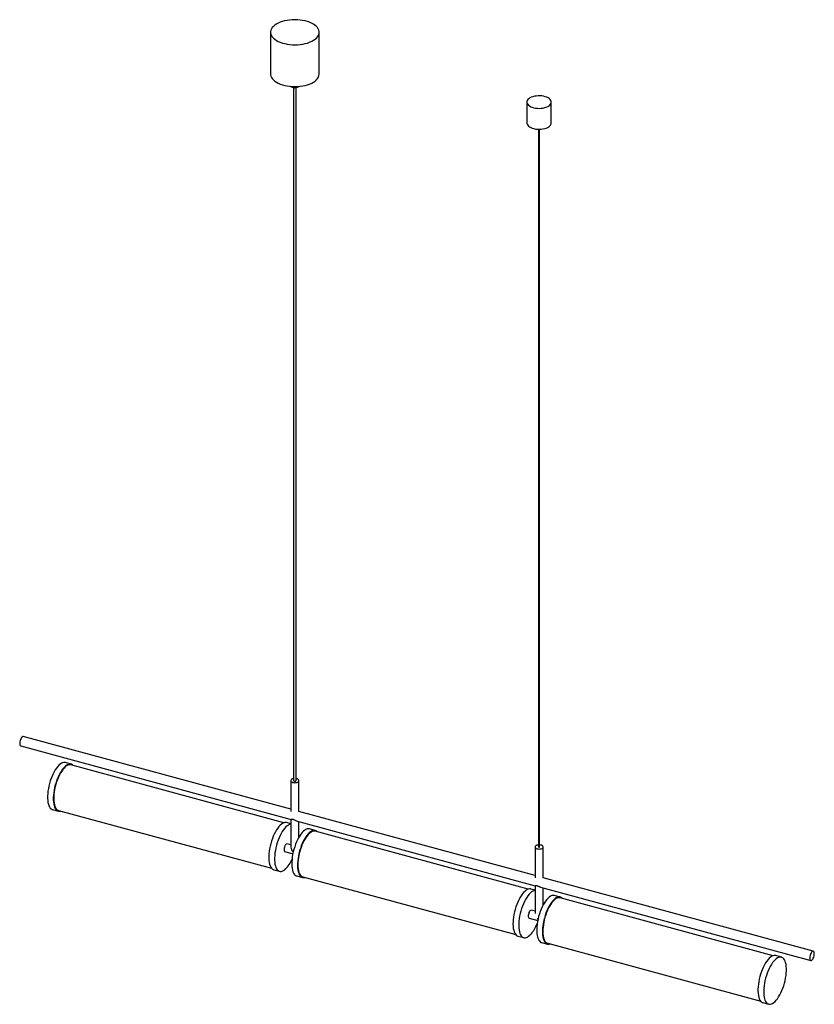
# Paper-space layout '_Trimétrica' of a CAD drawing. Header units: millimetres. Extents: x -1078 to -99, y -878 to 334.
import ezdxf

# ---------------------------------------------------------------- set-up
doc = ezdxf.new("R2010")
doc.units = ezdxf.units.MM

psp = doc.layouts.new('_Trimétrica')

# ---------------------------------------------------------------- linework, layer by layer
at = {"color": 7, "linetype": 'Continuous', "lineweight": 25}
for p, q in [((-768.9, 318.9), (-768.9, 267.5)), ((-708.9, 267.5), (-708.9, 318.9)), ((-740.4, 250.9), (-740.4, -602.5)), ((-737.4, -602.5), (-737.4, 250.9)), ((-453.2, 232.9), (-453.2, 207.2)), ((-423.2, 207.2), (-423.2, 232.9)), ((-438.7, 199.5), (-438.7, -684.2)), ((-437.7, -684.2), (-437.7, 199.5)), ((-743.9, -637.8), (-1073.4, -548.2)), ((-1076.5, -559.8), (-743.6, -650.3)), ((-1014.5, -582.2), (-1021.5, -580.3)), ((-752.4, -654.5), (-1014.7, -583.2)), ((-743.9, -602.5), (-743.9, -640.6)), ((-733.9, -640.6), (-733.9, -602.5)), ((-1037.3, -638.2), (-1030.2, -640.1)), ((-1029.9, -639.2), (-767.6, -710.5)), ((-443.2, -719.5), (-733.9, -640.5)), ((-743.9, -655.8), (-749.1, -654.3)), ((-743.9, -650.2), (-743.9, -684.4)), ((-737.2, -652), (-442.9, -732)), ((-733.9, -672.1), (-733.9, -652.9)), ((-713.7, -664), (-720.8, -662)), ((-451.7, -736.2), (-714, -664.9)), ((-751.2, -690), (-741.4, -692.7)), ((-743.9, -681.7), (-748.6, -680.4)), ((-741.2, -690.5), (-740.9, -690.3)), ((-443.2, -684.2), (-443.2, -722.3)), ((-433.2, -722.3), (-433.2, -684.2)), ((-764.9, -712.2), (-757.8, -714.2)), ((-736.6, -719.9), (-729.5, -721.9)), ((-729.2, -720.9), (-466.9, -792.2)), ((-100.5, -812.6), (-433.2, -722.2)), ((-443.2, -737.5), (-448.4, -736.1)), ((-443.2, -731.9), (-443.2, -766.2)), ((-436.5, -733.7), (-103.7, -824.2)), ((-433.2, -755.7), (-433.2, -734.7)), ((-412.2, -745.9), (-419.2, -744)), ((-150.1, -818.2), (-412.4, -746.9)), ((-443.2, -763.4), (-447.9, -762.1)), ((-450.5, -771.8), (-439.8, -774.7)), ((-464.2, -794), (-457.1, -795.9)), ((-435, -801.9), (-427.9, -803.8)), ((-427.6, -802.9), (-165.3, -874.2)), ((-139.8, -820), (-146.8, -818)), ((-162.6, -875.9), (-155.5, -877.9))]:
    psp.add_line(p, q, dxfattribs=at)
at = {"color": 7, "linetype": 'Continuous', "lineweight": 25, "flags": 128}
for points in [[(-712.3, 311.7), (-711, 313.3), (-709.9, 314.8), (-709.2, 316.5), (-708.9, 318.1), (-708.9, 319.8), (-709.3, 321.5), (-710, 323.1), (-711, 324.7), (-712.4, 326.2), (-714.1, 327.6), (-716, 329), (-718.3, 330.2), (-720.8, 331.3), (-723.4, 332.2), (-726.3, 333), (-729.3, 333.6), (-732.5, 334), (-735.7, 334.3), (-738.9, 334.4), (-742.2, 334.3), (-745.4, 334), (-748.5, 333.6), (-751.5, 333), (-754.4, 332.2), (-757.1, 331.2), (-759.5, 330.1), (-761.8, 328.9), (-763.7, 327.6), (-765.4, 326.2), (-766.8, 324.6), (-767.8, 323.1), (-768.5, 321.4), (-768.8, 319.8), (-768.8, 318.1), (-768.5, 316.4), (-767.8, 314.8), (-766.7, 313.2), (-765.3, 311.7), (-763.7, 310.3), (-761.7, 308.9), (-759.5, 307.7), (-757, 306.6), (-754.3, 305.7), (-751.4, 304.9), (-748.4, 304.3), (-745.3, 303.9), (-742, 303.6), (-738.8, 303.5), (-735.6, 303.6), (-732.4, 303.9), (-729.2, 304.3), (-726.2, 304.9), (-723.3, 305.7), (-720.7, 306.7), (-718.2, 307.8), (-716, 309), (-714, 310.3), (-712.3, 311.7)], [(-768.9, 267.5), (-768.8, 266.7), (-768.5, 265), (-767.8, 263.4), (-766.7, 261.8), (-765.3, 260.3), (-763.7, 258.8), (-761.7, 257.5), (-759.5, 256.3), (-757, 255.2), (-754.3, 254.3), (-751.4, 253.5), (-748.4, 252.9), (-745.3, 252.4), (-742, 252.2), (-738.8, 252.1), (-735.6, 252.2), (-732.4, 252.4), (-729.2, 252.9), (-726.2, 253.5), (-723.3, 254.3), (-720.7, 255.2), (-718.2, 256.3), (-716, 257.5), (-714, 258.9), (-712.3, 260.3)], [(-424.9, 229.3), (-424, 230.4), (-423.4, 231.6), (-423.2, 232.7), (-423.3, 233.9), (-423.7, 235.1), (-424.6, 236.2), (-425.7, 237.2), (-427.1, 238.2), (-428.8, 239), (-430.7, 239.6), (-432.7, 240.1), (-434.9, 240.5), (-437.2, 240.6), (-439.5, 240.6), (-441.8, 240.4), (-443.9, 240.1), (-446, 239.5), (-447.8, 238.8), (-449.5, 238), (-450.9, 237.1), (-451.9, 236), (-452.7, 234.9), (-453.1, 233.7), (-453.1, 232.5), (-452.8, 231.4), (-452.2, 230.2), (-451.2, 229.2), (-450, 228.2), (-448.4, 227.3), (-446.6, 226.6), (-444.6, 226), (-442.5, 225.5), (-440.3, 225.3), (-438, 225.2), (-435.7, 225.3), (-433.5, 225.6), (-431.3, 226.1), (-429.4, 226.7), (-427.6, 227.4), (-426.1, 228.3), (-424.9, 229.3)], [(-453.2, 207.2), (-453.1, 206.8), (-452.8, 205.7), (-452.2, 204.5), (-451.2, 203.4), (-450, 202.5), (-448.4, 201.6), (-446.6, 200.9), (-444.6, 200.3), (-442.5, 199.8), (-440.3, 199.6), (-438, 199.5), (-435.7, 199.6), (-433.5, 199.9), (-431.3, 200.3), (-429.4, 201), (-427.6, 201.7), (-426.1, 202.6), (-424.9, 203.6)], [(-1073.4, -548.2), (-1073.4, -548.2), (-1074.1, -548.3), (-1074.8, -548.7), (-1075.5, -549.5), (-1076.1, -550.5), (-1076.7, -551.8), (-1077.2, -553.2), (-1077.5, -554.7), (-1077.7, -556.1), (-1077.7, -557.4), (-1077.5, -558.5), (-1077.2, -559.3), (-1076.7, -559.7), (-1076.5, -559.8)], [(-1021.5, -580.3), (-1022.2, -580.2), (-1023.5, -580.2), (-1024.9, -580.5), (-1026.4, -581.2), (-1027.9, -582.2), (-1029.4, -583.5), (-1030.9, -585.2), (-1032.4, -587.1), (-1033.9, -589.3), (-1035.3, -591.7), (-1036.6, -594.3), (-1037.9, -597.1), (-1039, -600), (-1040.1, -603), (-1041, -606.1), (-1041.8, -609.3), (-1042.4, -612.4), (-1042.9, -615.5), (-1043.2, -618.6), (-1043.4, -621.5), (-1043.4, -624.3), (-1043.2, -626.9), (-1042.9, -629.3), (-1042.4, -631.5), (-1041.8, -633.4), (-1041, -635), (-1040.1, -636.3), (-1039, -637.3), (-1037.9, -638), (-1037.3, -638.2)], [(-1011.7, -584), (-1012.7, -583.1), (-1013.8, -582.4), (-1015.1, -582.1), (-1016.4, -582.1), (-1017.8, -582.5), (-1019.3, -583.1), (-1020.8, -584.1), (-1022.3, -585.5), (-1023.8, -587.1), (-1025.3, -589), (-1026.8, -591.2), (-1028.2, -593.6), (-1029.5, -596.2), (-1030.8, -599), (-1031.9, -601.9), (-1033, -605), (-1033.9, -608.1), (-1034.7, -611.2), (-1035.3, -614.4), (-1035.8, -617.5), (-1036.1, -620.5), (-1036.3, -623.4), (-1036.3, -626.2), (-1036.1, -628.8), (-1035.8, -631.2), (-1035.3, -633.4), (-1034.7, -635.3), (-1033.9, -636.9), (-1033, -638.2), (-1031.9, -639.3), (-1030.8, -639.9), (-1029.5, -640.3), (-1028.2, -640.3), (-1027, -640)], [(-1014.7, -583.2), (-1015.9, -583), (-1017.2, -583.2), (-1018.6, -583.7), (-1020.1, -584.5), (-1021.6, -585.6), (-1023.1, -587.1), (-1024.5, -588.8), (-1026, -590.9), (-1027.4, -593.1), (-1028.8, -595.6), (-1030, -598.3), (-1031.2, -601.1), (-1032.3, -604.1), (-1033.2, -607.1), (-1034, -610.2), (-1034.7, -613.3), (-1035.2, -616.4), (-1035.6, -619.4), (-1035.8, -622.3), (-1035.8, -625.1), (-1035.7, -627.7), (-1035.4, -630.1), (-1035, -632.3), (-1034.4, -634.2), (-1033.6, -635.8), (-1032.8, -637.2), (-1031.8, -638.2), (-1030.6, -638.9), (-1029.9, -639.2)], [(-740.4, -600), (-740.8, -600.1), (-742, -600.5), (-742.9, -601), (-743.6, -601.6), (-743.8, -602.3), (-743.8, -603), (-743.3, -603.7), (-742.5, -604.2), (-741.5, -604.7), (-740.2, -605), (-738.9, -605.1), (-737.6, -605), (-736.3, -604.7), (-735.2, -604.3), (-734.4, -603.7), (-734.4, -603.7)], [(-740.4, -602.5), (-740.3, -602.7), (-740, -603), (-739.6, -603.2), (-739, -603.3), (-738.4, -603.2), (-737.9, -603.1), (-737.5, -602.9)], [(-737.5, -602.9), (-737.4, -602.6), (-737.4, -602.5)], [(-734.4, -603.7), (-734, -603), (-733.9, -602.3), (-734.1, -601.7), (-734.8, -601), (-735.7, -600.5), (-736.8, -600.2), (-737.4, -600)], [(-749.1, -654.3), (-749.8, -654.2), (-751.1, -654.2), (-752.5, -654.6), (-754, -655.2), (-755.5, -656.3), (-757, -657.6), (-758.5, -659.2), (-760, -661.1), (-761.5, -663.3), (-762.9, -665.7), (-764.2, -668.3), (-765.5, -671.1), (-766.6, -674), (-767.7, -677.1), (-768.6, -680.2), (-769.4, -683.3), (-770, -686.5), (-770.5, -689.6), (-770.8, -692.6), (-771, -695.5), (-771, -698.3), (-770.8, -700.9), (-770.5, -703.3), (-770, -705.5), (-769.4, -707.4), (-768.6, -709), (-767.7, -710.4), (-766.6, -711.4), (-765.5, -712), (-764.9, -712.2)], [(-743.9, -656.1), (-744, -656.1), (-745.4, -656.5), (-746.9, -657.2), (-748.4, -658.2), (-749.9, -659.5), (-751.4, -661.1), (-752.9, -663), (-754.4, -665.2), (-755.8, -667.6), (-757.1, -670.2), (-758.4, -673), (-759.5, -675.9), (-760.6, -679), (-761.5, -682.1), (-762.3, -685.2), (-762.9, -688.4), (-763.4, -691.5), (-763.7, -694.5), (-763.9, -697.5), (-763.9, -700.3), (-763.7, -702.9), (-763.4, -705.3), (-762.9, -707.4), (-762.3, -709.3), (-761.5, -711), (-760.6, -712.3), (-759.5, -713.3), (-758.4, -714), (-757.1, -714.3), (-755.8, -714.3), (-754.4, -713.9), (-752.9, -713.3), (-751.4, -712.3), (-749.9, -710.9), (-749.9, -710.9)], [(-720.8, -662), (-721.2, -662), (-722.5, -661.9), (-723.9, -662.1), (-725.3, -662.8), (-726.8, -663.7), (-728.3, -664.9), (-729.9, -666.5), (-731.4, -668.4), (-732.8, -670.5), (-734.3, -672.8), (-735.6, -675.4), (-736.9, -678.1), (-738.1, -681), (-739.1, -684.1), (-740.1, -687.2), (-740.9, -690.3), (-741.6, -693.5), (-742.1, -696.6), (-742.4, -699.6), (-742.6, -702.6), (-742.7, -705.4), (-742.6, -708.1), (-742.3, -710.5), (-741.8, -712.7), (-741.2, -714.7), (-740.5, -716.4), (-739.6, -717.8), (-738.6, -718.9), (-737.4, -719.6), (-736.6, -719.9)], [(-711, -665.7), (-711.7, -665), (-712.9, -664.3), (-714.1, -663.9), (-715.4, -663.8), (-716.8, -664.1), (-718.3, -664.7), (-719.8, -665.6), (-721.3, -666.9), (-722.8, -668.4), (-724.3, -670.3), (-725.8, -672.4), (-727.2, -674.7), (-728.5, -677.3), (-729.8, -680.1), (-731, -683), (-732.1, -686), (-733, -689.1), (-733.8, -692.2), (-734.5, -695.4), (-735, -698.5), (-735.4, -701.6), (-735.6, -704.5), (-735.6, -707.3), (-735.5, -710), (-735.2, -712.4), (-734.7, -714.7), (-734.1, -716.6), (-733.4, -718.3), (-732.5, -719.7), (-731.5, -720.8), (-730.4, -721.5), (-729.1, -721.9), (-727.8, -722), (-726.4, -721.7), (-726.3, -721.7)], [(-714, -664.9), (-714.9, -664.8), (-716.2, -664.8), (-717.6, -665.2), (-719, -666), (-720.5, -667.1), (-722, -668.4), (-723.5, -670.1), (-725, -672.1), (-726.4, -674.3), (-727.7, -676.7), (-729, -679.4), (-730.2, -682.1), (-731.3, -685.1), (-732.3, -688.1), (-733.2, -691.2), (-733.9, -694.3), (-734.4, -697.4), (-734.8, -700.4), (-735.1, -703.3), (-735.2, -706.1), (-735.1, -708.8), (-734.8, -711.3), (-734.4, -713.5), (-733.8, -715.5), (-733.1, -717.2), (-732.3, -718.6), (-731.3, -719.7), (-730.2, -720.5), (-729.2, -720.9)], [(-748.6, -680.4), (-748.8, -680.4), (-749.4, -680.6), (-750.1, -681.1), (-750.7, -681.9), (-751.3, -683), (-751.7, -684.3), (-752.1, -685.6), (-752.2, -686.9), (-752.2, -688.1), (-752.1, -689), (-751.7, -689.7), (-751.3, -690), (-751.2, -690)], [(-438.7, -681.7), (-438.8, -681.7), (-440.1, -681.9), (-441.3, -682.2), (-442.2, -682.7), (-442.9, -683.3), (-443.1, -684), (-443.1, -684.7), (-442.6, -685.4), (-441.8, -686), (-440.8, -686.4), (-439.5, -686.7), (-438.2, -686.8), (-436.8, -686.7), (-435.6, -686.4), (-434.5, -686), (-433.7, -685.4), (-433.7, -685.4)], [(-438.7, -684.2), (-438.6, -684.3), (-438.5, -684.4), (-438.4, -684.5), (-438.2, -684.5), (-438, -684.5), (-437.8, -684.4), (-437.7, -684.3)], [(-433.7, -685.4), (-433.3, -684.8), (-433.2, -684.1), (-433.4, -683.4), (-434.1, -682.8), (-435, -682.2), (-436.1, -681.9), (-437.4, -681.7), (-437.7, -681.7)], [(-437.7, -684.3), (-437.7, -684.3), (-437.7, -684.2)], [(-448.4, -736.1), (-448.8, -736), (-450.1, -735.9), (-451.5, -736.2), (-452.9, -736.8), (-454.4, -737.7), (-455.9, -739), (-457.5, -740.5), (-459, -742.4), (-460.4, -744.5), (-461.9, -746.9), (-463.2, -749.4), (-464.5, -752.2), (-465.7, -755.1), (-466.7, -758.1), (-467.7, -761.2), (-468.5, -764.3), (-469.2, -767.5), (-469.7, -770.6), (-470, -773.7), (-470.2, -776.6), (-470.3, -779.4), (-470.2, -782.1), (-469.9, -784.5), (-469.4, -786.8), (-468.8, -788.7), (-468.1, -790.4), (-467.2, -791.8), (-466.2, -792.9), (-465, -793.6), (-464.2, -794)], [(-443.2, -737.8), (-444.4, -738.1), (-445.9, -738.7), (-447.4, -739.6), (-448.9, -740.9), (-450.4, -742.5), (-451.9, -744.3), (-453.4, -746.4), (-454.8, -748.8), (-456.1, -751.3), (-457.4, -754.1), (-458.6, -757), (-459.7, -760), (-460.6, -763.1), (-461.4, -766.3), (-462.1, -769.4), (-462.6, -772.5), (-463, -775.6), (-463.2, -778.5), (-463.2, -781.4), (-463.1, -784), (-462.8, -786.5), (-462.3, -788.7), (-461.7, -790.7), (-461, -792.3), (-460.1, -793.7), (-459.1, -794.8), (-458, -795.6), (-456.7, -796), (-455.4, -796), (-454, -795.8), (-452.6, -795.2), (-451.1, -794.2), (-449.6, -793), (-448, -791.4)], [(-419.2, -744), (-419.9, -743.9), (-421.2, -743.9), (-422.6, -744.2), (-424.1, -744.9), (-425.6, -745.9), (-427.1, -747.2), (-428.6, -748.9), (-430.1, -750.8), (-431.6, -752.9), (-433, -755.4), (-434.3, -758), (-435.6, -760.7), (-436.7, -763.7), (-437.8, -766.7), (-438.7, -769.8), (-439.5, -773), (-440.1, -776.1), (-440.6, -779.2), (-440.9, -782.3), (-441.1, -785.2), (-441.1, -788), (-440.9, -790.6), (-440.6, -793), (-440.1, -795.2), (-439.5, -797.1), (-438.7, -798.7), (-437.8, -800), (-436.7, -801), (-435.6, -801.7), (-435, -801.9)], [(-409.5, -747.7), (-410.4, -746.8), (-411.6, -746.1), (-412.8, -745.8), (-414.2, -745.8), (-415.6, -746.1), (-417, -746.8), (-418.5, -747.8), (-420, -749.2), (-421.5, -750.8), (-423, -752.7), (-424.5, -754.9), (-425.9, -757.3), (-427.2, -759.9), (-428.5, -762.7), (-429.7, -765.6), (-430.7, -768.6), (-431.6, -771.8), (-432.4, -774.9), (-433, -778.1), (-433.5, -781.2), (-433.8, -784.2), (-434, -787.1), (-434, -789.9), (-433.8, -792.5), (-433.5, -794.9), (-433, -797.1), (-432.4, -799), (-431.6, -800.6), (-430.7, -801.9), (-429.7, -802.9), (-428.5, -803.6), (-427.2, -804), (-425.9, -803.9), (-424.7, -803.7)], [(-412.4, -746.9), (-413.6, -746.7), (-414.9, -746.9), (-416.3, -747.4), (-417.8, -748.2), (-419.3, -749.3), (-420.8, -750.8), (-422.3, -752.5), (-423.7, -754.5), (-425.1, -756.8), (-426.5, -759.3), (-427.7, -762), (-428.9, -764.8), (-430, -767.8), (-430.9, -770.8), (-431.8, -773.9), (-432.4, -777), (-432.9, -780.1), (-433.3, -783.1), (-433.5, -786), (-433.6, -788.8), (-433.4, -791.4), (-433.2, -793.8), (-432.7, -796), (-432.1, -797.9), (-431.4, -799.5), (-430.5, -800.9), (-429.5, -801.9), (-428.3, -802.6), (-427.6, -802.9)], [(-447.9, -762.1), (-448.1, -762.1), (-448.7, -762.3), (-449.4, -762.8), (-450, -763.7), (-450.6, -764.8), (-451, -766), (-451.4, -767.3), (-451.5, -768.6), (-451.5, -769.8), (-451.4, -770.7), (-451, -771.4), (-450.6, -771.8), (-450.5, -771.8)], [(-440.5, -772.2), (-439.5, -772.4), (-439.4, -772.4)], [(-146.8, -818), (-147.5, -817.9), (-148.8, -817.9), (-150.2, -818.3), (-151.7, -818.9), (-153.2, -819.9), (-154.7, -821.3), (-156.2, -822.9), (-157.7, -824.8), (-159.2, -827), (-160.6, -829.4), (-161.9, -832), (-163.2, -834.8), (-164.3, -837.7), (-165.4, -840.8), (-166.3, -843.9), (-167.1, -847), (-167.7, -850.2), (-168.2, -853.3), (-168.5, -856.3), (-168.7, -859.2), (-168.7, -862), (-168.5, -864.6), (-168.2, -867), (-167.7, -869.2), (-167.1, -871.1), (-166.3, -872.7), (-165.4, -874), (-164.3, -875.1), (-163.2, -875.7), (-162.6, -875.9)], [(-147.6, -874.6), (-146.1, -873), (-144.6, -871.1), (-143.2, -868.9), (-141.8, -866.5), (-140.4, -863.9), (-139.2, -861.1), (-138, -858.2), (-137, -855.1), (-136, -852), (-135.3, -848.9), (-134.6, -845.7), (-134.1, -842.6), (-133.8, -839.6), (-133.6, -836.7), (-133.6, -833.9), (-133.8, -831.3), (-134.1, -828.9), (-134.6, -826.7), (-135.3, -824.8), (-136, -823.2), (-137, -821.8), (-138, -820.8), (-139.2, -820.2), (-140.4, -819.8), (-141.8, -819.8), (-143.2, -820.2), (-144.6, -820.9), (-146.1, -821.9), (-147.6, -823.2), (-149.1, -824.8), (-150.6, -826.7), (-152.1, -828.9), (-153.5, -831.3), (-154.8, -833.9), (-156.1, -836.7), (-157.3, -839.6), (-158.3, -842.7), (-159.2, -845.8), (-160, -848.9), (-160.6, -852.1), (-161.1, -855.2), (-161.4, -858.2), (-161.6, -861.2), (-161.6, -863.9), (-161.4, -866.6), (-161.1, -869), (-160.6, -871.1), (-160, -873), (-159.2, -874.6), (-158.3, -876), (-157.3, -877), (-156.1, -877.6), (-154.8, -878), (-153.5, -878), (-152.1, -877.6), (-150.6, -877), (-149.1, -875.9), (-147.6, -874.6)], [(-99.3, -815.7), (-99.4, -814.5), (-99.6, -813.6), (-100, -812.9), (-100.6, -812.6), (-101.2, -812.7), (-101.9, -813.1), (-102.6, -813.9), (-103.3, -814.9), (-103.9, -816.2), (-104.3, -817.6), (-104.7, -819.1), (-104.9, -820.5), (-104.9, -821.8), (-104.7, -822.9), (-104.3, -823.7), (-103.9, -824.1), (-103.3, -824.2), (-102.6, -824), (-101.9, -823.4), (-101.2, -822.5), (-100.6, -821.3), (-100, -820), (-99.6, -818.5), (-99.4, -817.1), (-99.3, -815.7)]]:
    psp.add_lwpolyline(points, dxfattribs=at)
at = {"color": 7, "linetype": 'Continuous', "lineweight": 25}
for centre, radius, start, end in [((-718.9, 267.9), 10, 310.8093, 357.8288), ((-738.9, 262.4), 11.7, 238.9003, 301.0997), ((-428.1, 207.4), 4.97, 310.5799, 358.0582), ((-733.2, -683.4), 10.7, 185.6384, 221.8067), ((-779.2, -683.4), 40.2, 316.7482, 336.098), ((-484.2, -761.6), 46.9, 320.456, 338.7507)]:
    psp.add_arc(centre, radius, start, end, dxfattribs=at)
for points in [[(-737.2, -652), (-737.5, -651.9), (-738.2, -651.7), (-739.4, -651.1), (-740.7, -650.6), (-741.7, -650.3), (-742.7, -650.3), (-743.4, -650.3), (-743.6, -650.3), (-743.6, -650.2)], [(-436.5, -733.7), (-436.8, -733.6), (-437.5, -733.5), (-438.7, -732.9), (-440, -732.3), (-441, -732.1), (-442, -732), (-442.7, -732.1), (-442.9, -732), (-442.9, -732)]]:
    psp.add_open_spline(points, degree=3, knots=[0, 0, 0, 0, 0.096231, 0.317648, 0.43856, 0.560554, 0.693128, 0.904336, 1, 1, 1, 1], dxfattribs=at)

doc.saveas('drawing.dxf')
